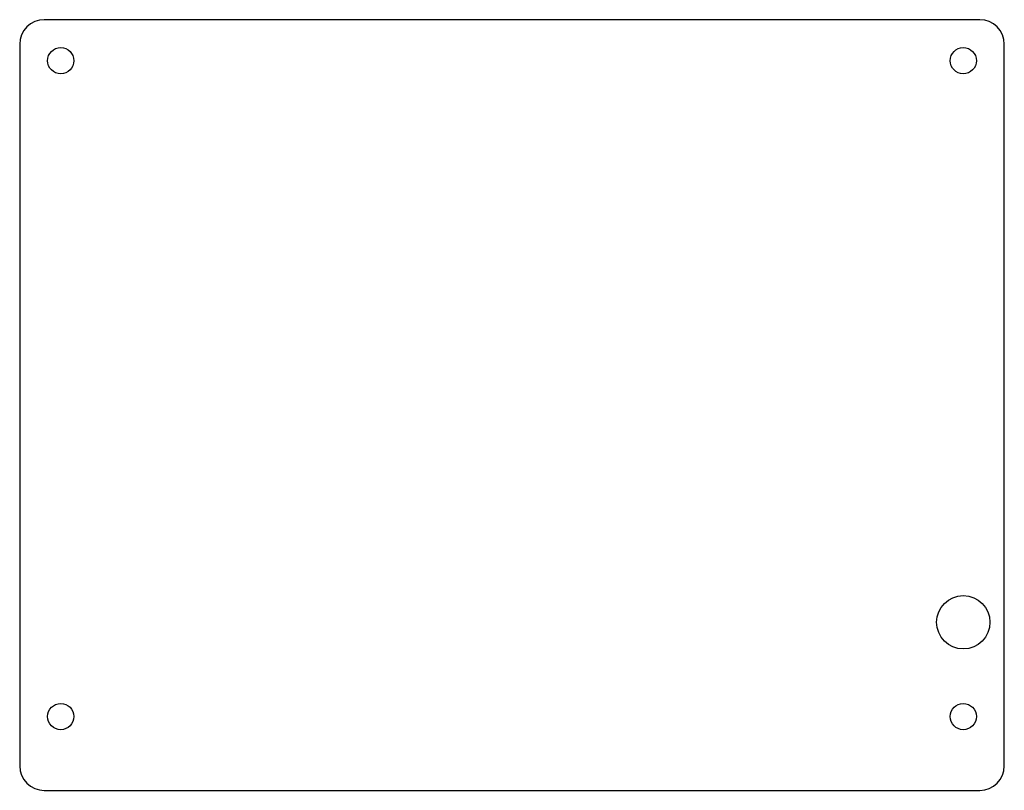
# Model space of a CAD drawing. Header units: millimetres. Extents: x 30 to 270, y 18 to 206.
import ezdxf

# ---------------------------------------------------------------- set-up
doc = ezdxf.new("R2010")
doc.units = ezdxf.units.MM

msp = doc.modelspace()

# ---------------------------------------------------------------- linework, layer by layer
at = {"color": 7, "linetype": 'Continuous', "lineweight": 25}
for p, q in [((263.76, 206.34), (35.76, 206.34)), ((29.76, 200.34), (29.76, 24.34)), ((269.76, 24.34), (269.76, 200.34)), ((35.76, 18.34), (263.76, 18.34))]:
    msp.add_line(p, q, dxfattribs=at)
for centre, radius in [((39.76, 196.34), 3.2), ((259.76, 196.34), 3.2), ((259.76, 59.34), 6.5), ((39.76, 36.34), 3.2), ((259.76, 36.34), 3.2)]:
    msp.add_circle(centre, radius, dxfattribs=at)
for centre, start, end in [((35.76, 200.34), 90, 180), ((263.76, 200.34), 0, 90), ((35.76, 24.34), 180, 270), ((263.76, 24.34), 270, 0)]:
    msp.add_arc(centre, 6, start, end, dxfattribs=at)

doc.saveas('drawing.dxf')
